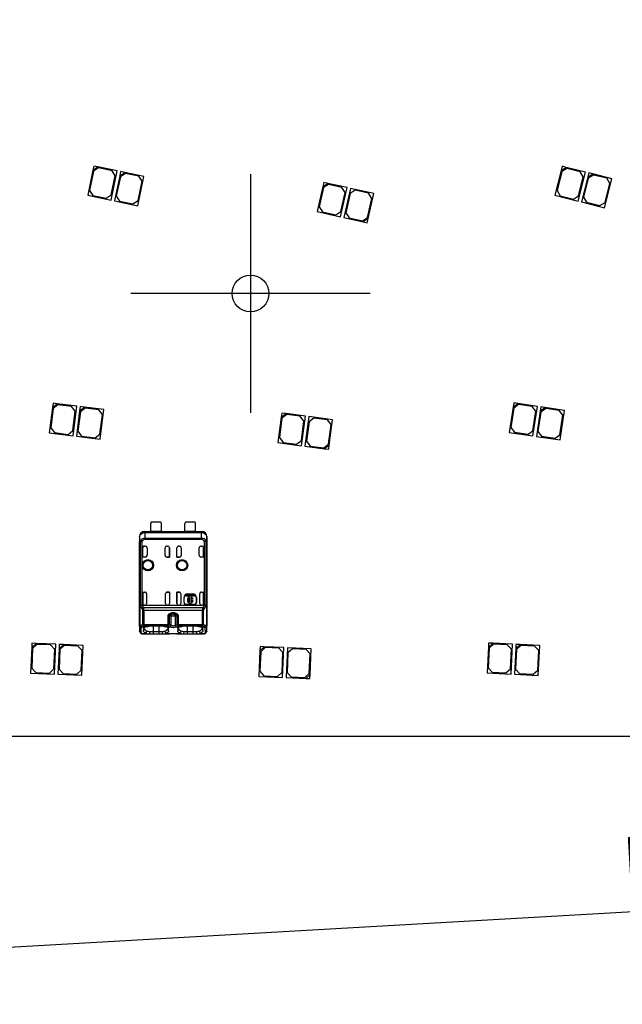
# Model space of a CAD drawing. Header units: millimetres. Extents: x 10 to 580, y 10 to 410.
# Tile 4 of 24: x 148 to 183, y 128 to 186. Entities that reach past the tile are written whole.
import ezdxf
from ezdxf.enums import TextEntityAlignment as Align
from ezdxf.lldxf.tags import DXFTag

# ---------------------------------------------------------------- set-up
doc = ezdxf.new("R2010")
doc.units = ezdxf.units.MM
doc.layers.add('Default', color=7, linetype='Continuous')
doc.layers.add('RDLED_1-4_800MM_', color=7, linetype='Continuous')
doc.styles.add('SEACAD_Arial', font='arial.ttf')
tags = doc.linetypes.add('CENTER2', pattern=[28.575, 19.05, -3.175, 3.175, -3.175]).pattern_tags.tags
tags[10:11] = [DXFTag(74, 4), DXFTag(75, 0), DXFTag(340, '0'), DXFTag(46, 0.0), DXFTag(50, 0.0), DXFTag(44, 0.0), DXFTag(45, 0.0)]
tags[8:9] = [DXFTag(74, 4), DXFTag(75, 0), DXFTag(340, '0'), DXFTag(46, 0.0), DXFTag(50, 0.0), DXFTag(44, 0.0), DXFTag(45, 0.0)]
tags[6:7] = [DXFTag(74, 4), DXFTag(75, 0), DXFTag(340, '0'), DXFTag(46, 0.0), DXFTag(50, 0.0), DXFTag(44, 0.0), DXFTag(45, 0.0)]
tags[4:5] = [DXFTag(74, 4), DXFTag(75, 0), DXFTag(340, '0'), DXFTag(46, 0.0), DXFTag(50, 0.0), DXFTag(44, 0.0), DXFTag(45, 0.0)]
doc.dimstyles.new('ISO', dxfattribs={"dimtxt": 3.5, "dimasz": 3.5, "dimexe": 1.75, "dimexo": 0, "dimgap": 0.875, "dimtad": 1, "dimlfac": 2, "dimtxsty": 'SEACAD_Arial', "dimblk1": '_SE_FILLED', "dimblk2": '_SE_FILLED', "dimsah": 1, "dimcen": 1.75, "dimadec": 0, "dimazin": 0, "dimtfac": 0.5, "dimtdec": 3, "dimtmove": 0, "dimatfit": 3, "dimfxl": 1, "dimarcsym": 0})

# ---------------------------------------------------------------- blocks, each defined once
blk = doc.blocks.new('SEANNOT_GROUP10')
at = {"layer": 'Default', "color": 7, "linetype": 'CENTER2'}
for p, q in [((161.73, 176.746), (161.73, 162.746)), ((168.73, 169.746), (154.73, 169.746))]:
    blk.add_line(p, q, dxfattribs=at)
blk = doc.blocks.new('SE')
at = {"layer": 'RDLED_1-4_800MM_', "color": 7, "linetype": 'Continuous'}
for p, q in [((152.556, 177.216), (152.505, 176.972)), ((152.505, 176.972), (152.801, 177.165)), ((152.839, 177.106), (152.543, 176.913)), ((152.801, 177.165), (152.556, 177.216)), ((153.926, 176.93), (152.801, 177.165)), ((153.622, 176.942), (152.839, 177.106)), ((179.975, 177.198), (179.915, 176.956)), ((179.915, 176.956), (180.218, 177.138)), ((180.218, 177.138), (179.975, 177.198)), ((181.333, 176.859), (180.218, 177.138)), ((152.505, 176.972), (152.198, 175.504)), ((152.543, 176.913), (152.308, 175.787)), ((153.568, 175.217), (153.926, 176.93)), ((153.58, 175.521), (153.816, 176.646)), ((153.816, 176.646), (153.622, 176.942)), ((154.071, 176.644), (153.764, 175.176)), ((154.11, 176.585), (153.874, 175.459)), ((154.122, 176.889), (154.071, 176.644)), ((154.071, 176.644), (154.367, 176.838)), ((154.405, 176.779), (154.11, 176.585)), ((154.367, 176.838), (154.122, 176.889)), ((155.492, 176.602), (154.367, 176.838)), ((155.189, 176.615), (154.405, 176.779)), ((155.134, 174.889), (155.492, 176.602)), ((155.382, 176.319), (155.189, 176.615)), ((179.915, 176.956), (179.551, 175.501)), ((179.951, 176.895), (179.672, 175.78)), ((180.254, 177.077), (179.951, 176.895)), ((181.03, 176.883), (180.254, 177.077)), ((180.909, 175.161), (181.333, 176.859)), ((180.933, 175.464), (181.212, 176.58)), ((181.212, 176.58), (181.03, 176.883)), ((181.467, 176.568), (181.103, 175.113)), ((181.527, 176.81), (181.467, 176.568)), ((181.467, 176.568), (181.77, 176.75)), ((181.806, 176.689), (181.503, 176.507)), ((181.77, 176.75), (181.527, 176.81)), ((182.886, 176.471), (181.77, 176.75)), ((182.583, 176.495), (181.806, 176.689)), ((155.147, 175.193), (155.382, 176.319)), ((165.96, 176.007), (165.636, 174.543)), ((165.998, 175.948), (165.75, 174.825)), ((166.014, 176.251), (165.96, 176.007)), ((165.96, 176.007), (166.258, 176.197)), ((166.296, 176.138), (165.998, 175.948)), ((166.258, 176.197), (166.014, 176.251)), ((167.381, 175.949), (166.258, 176.197)), ((167.077, 175.965), (166.296, 176.138)), ((167.003, 174.24), (167.381, 175.949)), ((167.267, 175.667), (167.077, 175.965)), ((181.503, 176.507), (181.224, 175.392)), ((182.461, 174.773), (182.886, 176.471)), ((182.486, 175.076), (182.764, 176.192)), ((182.764, 176.192), (182.583, 176.495)), ((152.198, 175.504), (153.568, 175.217)), ((152.308, 175.787), (152.502, 175.491)), ((152.502, 175.491), (153.285, 175.327)), ((153.285, 175.327), (153.58, 175.521)), ((153.874, 175.459), (154.068, 175.163)), ((167.019, 174.544), (167.267, 175.667)), ((167.576, 175.906), (167.198, 174.197)), ((167.56, 175.602), (167.312, 174.479)), ((167.858, 175.792), (167.56, 175.602)), ((168.943, 175.604), (167.576, 175.906)), ((168.639, 175.62), (167.858, 175.792)), ((168.619, 174.139), (168.943, 175.604)), ((168.829, 175.321), (168.639, 175.62)), ((179.551, 175.501), (180.909, 175.161)), ((179.672, 175.78), (179.854, 175.476)), ((179.854, 175.476), (180.63, 175.282)), ((180.63, 175.282), (180.933, 175.464)), ((181.224, 175.392), (181.406, 175.088)), ((153.764, 175.176), (155.134, 174.889)), ((154.068, 175.163), (154.851, 175)), ((154.851, 175), (155.147, 175.193)), ((165.75, 174.825), (165.94, 174.527)), ((168.581, 174.199), (168.829, 175.321)), ((181.103, 175.113), (182.461, 174.773)), ((181.406, 175.088), (182.182, 174.894)), ((182.182, 174.894), (182.486, 175.076)), ((165.636, 174.543), (167.003, 174.24)), ((165.94, 174.527), (166.721, 174.354)), ((166.721, 174.354), (167.019, 174.544)), ((167.312, 174.479), (167.502, 174.181)), ((167.198, 174.197), (168.321, 173.949)), ((167.502, 174.181), (168.283, 174.008)), ((168.283, 174.008), (168.581, 174.199)), ((168.619, 174.139), (168.321, 173.949)), ((168.321, 173.949), (168.565, 173.895)), ((168.565, 173.895), (168.619, 174.139)), ((150.169, 163.318), (150.138, 163.07)), ((150.138, 163.07), (150.417, 163.287)), ((150.417, 163.287), (150.169, 163.318)), ((151.558, 163.145), (150.417, 163.287)), ((177.137, 163.339), (177.1, 163.092)), ((177.1, 163.092), (177.384, 163.302)), ((177.384, 163.302), (177.137, 163.339)), ((178.522, 163.134), (177.384, 163.302)), ((150.138, 163.07), (149.953, 161.581)), ((150.181, 163.014), (150.039, 161.873)), ((150.46, 163.231), (150.181, 163.014)), ((151.254, 163.133), (150.46, 163.231)), ((151.471, 162.854), (151.254, 163.133)), ((151.329, 161.712), (151.471, 162.854)), ((151.342, 161.409), (151.558, 163.145)), ((151.726, 162.872), (151.54, 161.384)), ((151.769, 162.817), (151.627, 161.675)), ((151.756, 163.121), (151.726, 162.872)), ((151.726, 162.872), (152.005, 163.09)), ((152.005, 163.09), (151.756, 163.121)), ((152.048, 163.034), (151.769, 162.817)), ((153.146, 162.948), (152.005, 163.09)), ((152.842, 162.935), (152.048, 163.034)), ((153.059, 162.656), (152.842, 162.935)), ((152.93, 161.211), (153.146, 162.948)), ((163.56, 162.745), (163.528, 162.497)), ((163.528, 162.497), (163.808, 162.712)), ((163.808, 162.712), (163.56, 162.745)), ((164.948, 162.562), (163.808, 162.712)), ((177.1, 163.092), (176.881, 161.608)), ((177.142, 163.035), (176.974, 161.897)), ((177.426, 163.245), (177.142, 163.035)), ((178.218, 163.128), (177.426, 163.245)), ((178.428, 162.844), (178.218, 163.128)), ((178.26, 161.707), (178.428, 162.844)), ((178.265, 161.403), (178.522, 163.134)), ((178.683, 162.857), (178.463, 161.373)), ((178.725, 162.8), (178.557, 161.663)), ((178.72, 163.105), (178.683, 162.857)), ((178.683, 162.857), (178.967, 163.068)), ((178.967, 163.068), (178.72, 163.105)), ((179.009, 163.011), (178.725, 162.8)), ((180.104, 162.899), (178.967, 163.068)), ((179.8, 162.894), (179.009, 163.011)), ((180.011, 162.61), (179.8, 162.894)), ((179.848, 161.168), (180.104, 162.899)), ((152.917, 161.515), (153.059, 162.656)), ((163.528, 162.497), (163.332, 161.01)), ((163.571, 162.441), (163.421, 161.301)), ((163.851, 162.656), (163.571, 162.441)), ((164.644, 162.552), (163.851, 162.656)), ((164.86, 162.271), (164.644, 162.552)), ((164.71, 161.131), (164.86, 162.271)), ((164.72, 160.827), (164.948, 162.562)), ((165.146, 162.536), (164.918, 160.801)), ((165.157, 162.232), (165.007, 161.092)), ((166.535, 162.354), (165.146, 162.536)), ((165.437, 162.448), (165.157, 162.232)), ((166.231, 162.343), (165.437, 162.448)), ((166.446, 162.063), (166.231, 162.343)), ((166.339, 160.867), (166.535, 162.354)), ((179.843, 161.472), (180.011, 162.61)), ((149.953, 161.581), (151.342, 161.409)), ((150.039, 161.873), (150.256, 161.594)), ((150.256, 161.594), (151.05, 161.495)), ((151.05, 161.495), (151.329, 161.712)), ((151.627, 161.675), (151.844, 161.396)), ((166.296, 160.923), (166.446, 162.063)), ((176.881, 161.608), (178.265, 161.403)), ((176.974, 161.897), (177.185, 161.613)), ((177.185, 161.613), (177.976, 161.496)), ((177.976, 161.496), (178.26, 161.707)), ((178.557, 161.663), (178.767, 161.379)), ((151.54, 161.384), (152.93, 161.211)), ((151.844, 161.396), (152.638, 161.298)), ((152.638, 161.298), (152.917, 161.515)), ((163.332, 161.01), (164.72, 160.827)), ((163.421, 161.301), (163.636, 161.02)), ((163.636, 161.02), (164.429, 160.916)), ((164.429, 160.916), (164.71, 161.131)), ((165.007, 161.092), (165.222, 160.812)), ((178.463, 161.373), (179.848, 161.168)), ((178.767, 161.379), (179.559, 161.262)), ((179.559, 161.262), (179.843, 161.472)), ((164.918, 160.801), (166.059, 160.651)), ((165.222, 160.812), (166.016, 160.707)), ((166.016, 160.707), (166.296, 160.923)), ((166.339, 160.867), (166.059, 160.651)), ((166.059, 160.651), (166.307, 160.619)), ((166.307, 160.619), (166.339, 160.867)), ((156.49, 156.352), (155.915, 156.352)), ((158.49, 156.352), (157.915, 156.352)), ((155.527, 155.802), (155.89, 155.802)), ((155.527, 155.802), (155.527, 155.794)), ((155.527, 155.794), (155.535, 155.794)), ((155.536, 155.793), (155.535, 155.794)), ((155.536, 155.793), (155.536, 155.723)), ((155.536, 155.793), (158.869, 155.793)), ((155.89, 155.8), (155.89, 156.277)), ((156.515, 155.8), (155.89, 155.8)), ((156.515, 155.8), (156.515, 156.277)), ((156.515, 155.802), (157.89, 155.802)), ((157.89, 155.8), (157.89, 156.277)), ((158.515, 155.8), (157.89, 155.8)), ((158.515, 155.8), (158.515, 156.277)), ((158.515, 155.802), (158.877, 155.802)), ((158.87, 155.794), (158.869, 155.793)), ((158.869, 155.723), (158.869, 155.793)), ((158.87, 155.794), (158.877, 155.794)), ((158.877, 155.794), (158.877, 155.802)), ((155.236, 155.493), (155.227, 155.502)), ((155.227, 155.502), (155.227, 150.777)), ((155.236, 155.493), (155.239, 155.158)), ((155.285, 151.453), (155.285, 155.222)), ((155.374, 155.222), (155.285, 155.222)), ((155.297, 155.262), (155.292, 155.264)), ((155.374, 155.222), (155.374, 151.484)), ((158.869, 155.723), (155.536, 155.723)), ((155.536, 155.723), (155.538, 155.412)), ((155.539, 155.412), (158.866, 155.412)), ((158.866, 155.335), (155.539, 155.335)), ((158.866, 155.412), (158.869, 155.723)), ((159.113, 155.264), (159.03, 155.222)), ((159.12, 155.222), (159.03, 155.222)), ((159.03, 151.484), (159.03, 155.222)), ((159.12, 155.222), (159.12, 151.455)), ((159.165, 155.158), (159.169, 155.493)), ((159.177, 155.502), (159.169, 155.493)), ((159.177, 155.502), (159.177, 150.777)), ((155.239, 150.263), (155.239, 155.158)), ((155.242, 155.158), (155.242, 150.263)), ((155.425, 154.302), (155.425, 154.852)), ((155.425, 154.852), (155.425, 154.852)), ((155.425, 154.305), (155.425, 154.852)), ((155.525, 154.952), (155.577, 154.952)), ((155.677, 154.852), (155.677, 154.402)), ((156.727, 154.402), (156.727, 154.852)), ((156.827, 154.952), (156.88, 154.952)), ((156.979, 154.305), (156.979, 154.852)), ((156.98, 154.852), (156.979, 154.852)), ((156.98, 154.852), (156.98, 154.302)), ((157.425, 154.302), (157.425, 154.852)), ((157.425, 154.852), (157.425, 154.852)), ((157.425, 154.305), (157.425, 154.852)), ((157.525, 154.952), (157.577, 154.952)), ((157.677, 154.852), (157.677, 154.402)), ((158.727, 154.402), (158.727, 154.852)), ((158.827, 154.952), (158.88, 154.952)), ((158.979, 154.305), (158.979, 154.852)), ((158.98, 154.852), (158.979, 154.852)), ((158.98, 154.852), (158.98, 154.302)), ((159.163, 155.159), (159.163, 150.263)), ((159.165, 155.158), (159.165, 150.263)), ((155.425, 154.305), (155.425, 154.302)), ((155.577, 154.305), (155.425, 154.305)), ((155.577, 154.302), (155.425, 154.302)), ((155.577, 154.302), (155.577, 154.305)), ((156.827, 154.305), (156.979, 154.305)), ((156.827, 154.305), (156.827, 154.302)), ((156.98, 154.302), (156.827, 154.302)), ((156.979, 154.305), (156.98, 154.302)), ((157.425, 154.305), (157.577, 154.305)), ((157.425, 154.305), (157.425, 154.302)), ((157.577, 154.302), (157.425, 154.302)), ((157.577, 154.302), (157.577, 154.305)), ((158.827, 154.305), (158.827, 154.302)), ((158.979, 154.305), (158.827, 154.305)), ((158.98, 154.302), (158.827, 154.302)), ((158.979, 154.305), (158.98, 154.302)), ((155.425, 152.252), (155.547, 152.252)), ((155.425, 152.248), (155.425, 152.252)), ((155.425, 152.252), (155.425, 151.585)), ((155.425, 152.248), (155.551, 152.248)), ((155.425, 151.585), (155.425, 152.248)), ((155.551, 152.248), (155.547, 152.252)), ((155.647, 152.151), (155.647, 151.585)), ((156.757, 151.585), (156.757, 152.151)), ((156.854, 152.248), (156.857, 152.252)), ((156.979, 152.248), (156.854, 152.248)), ((156.857, 152.252), (156.98, 152.252)), ((156.979, 152.248), (156.98, 152.252)), ((156.979, 152.248), (156.979, 151.585)), ((156.98, 152.252), (156.98, 151.585)), ((157.425, 152.252), (157.547, 152.252)), ((157.425, 152.248), (157.425, 152.252)), ((157.425, 152.252), (157.425, 151.585)), ((157.551, 152.248), (157.425, 152.248)), ((157.425, 151.585), (157.425, 152.248)), ((157.551, 152.248), (157.547, 152.252)), ((157.647, 152.151), (157.647, 151.585)), ((157.839, 151.635), (157.839, 151.935)), ((157.852, 151.935), (157.839, 151.935)), ((157.852, 151.635), (157.852, 151.935)), ((157.954, 152.009), (157.954, 152.075)), ((157.954, 152.075), (158.448, 152.075)), ((158.168, 152.009), (157.954, 152.009)), ((158.052, 152.148), (158.352, 152.148)), ((158.052, 152.148), (158.052, 152.135)), ((158.052, 152.135), (158.352, 152.135)), ((158.168, 151.958), (158.168, 152.009)), ((158.168, 151.689), (158.168, 151.896)), ((158.448, 152.009), (158.234, 152.009)), ((158.234, 152.009), (158.234, 151.958)), ((158.234, 151.896), (158.234, 151.689)), ((158.365, 151.834), (158.301, 151.834)), ((158.301, 151.751), (158.365, 151.751)), ((158.352, 152.135), (158.352, 152.148)), ((158.448, 152.075), (158.448, 152.009)), ((158.566, 151.935), (158.552, 151.935)), ((158.552, 151.935), (158.552, 151.635)), ((158.566, 151.935), (158.566, 151.635)), ((158.757, 151.585), (158.757, 152.151)), ((158.853, 152.248), (158.857, 152.252)), ((158.853, 152.248), (158.979, 152.248)), ((158.857, 152.252), (158.98, 152.252)), ((158.979, 152.248), (158.98, 152.252)), ((158.979, 151.585), (158.979, 152.248)), ((158.98, 152.252), (158.98, 151.585)), ((155.384, 151.287), (155.285, 151.453)), ((155.383, 151.485), (155.525, 151.485)), ((155.425, 151.585), (155.425, 151.585)), ((155.432, 150.354), (155.432, 151.173)), ((155.494, 151.173), (155.432, 151.173)), ((155.456, 151.343), (158.949, 151.343)), ((158.91, 151.173), (155.494, 151.173)), ((155.494, 151.173), (155.494, 150.354)), ((155.547, 151.485), (155.525, 151.485)), ((155.547, 151.485), (156.857, 151.485)), ((155.547, 151.485), (155.547, 151.485)), ((156.88, 151.485), (156.857, 151.485)), ((156.88, 151.485), (157.525, 151.485)), ((156.979, 151.585), (156.98, 151.585)), ((157.425, 151.585), (157.425, 151.585)), ((157.547, 151.485), (157.525, 151.485)), ((157.547, 151.485), (158.857, 151.485)), ((157.839, 151.635), (157.852, 151.635)), ((158.452, 151.535), (157.952, 151.535)), ((157.952, 151.535), (157.952, 151.522)), ((158.452, 151.522), (157.952, 151.522)), ((158.168, 151.575), (158.168, 151.627)), ((158.234, 151.575), (158.168, 151.575)), ((158.234, 151.627), (158.234, 151.575)), ((158.452, 151.522), (158.452, 151.535)), ((158.552, 151.635), (158.566, 151.635)), ((158.88, 151.485), (158.857, 151.485)), ((158.857, 151.485), (158.857, 151.485)), ((158.88, 151.485), (159.021, 151.485)), ((158.91, 150.354), (158.91, 151.173)), ((158.973, 151.173), (158.91, 151.173)), ((159.021, 151.485), (158.949, 151.344)), ((158.973, 150.354), (158.973, 151.173)), ((158.979, 151.585), (158.98, 151.585)), ((159.12, 151.455), (159.02, 151.287)), ((159.021, 151.485), (159.03, 151.484)), ((155.227, 150.777), (155.232, 150.777)), ((155.232, 150.773), (155.232, 150.777)), ((155.232, 150.777), (155.232, 149.973)), ((156.91, 150.354), (156.91, 150.852)), ((156.973, 150.852), (156.91, 150.852)), ((157.079, 150.852), (156.973, 150.852)), ((156.973, 150.852), (156.973, 150.354)), ((157.079, 150.32), (157.079, 150.852)), ((157.326, 150.852), (157.079, 150.852)), ((157.131, 151.048), (157.273, 151.048)), ((157.208, 150.952), (157.146, 150.95)), ((157.217, 150.952), (157.208, 150.952)), ((157.217, 150.951), (157.258, 150.952)), ((157.273, 151.048), (157.258, 150.95)), ((157.37, 150.916), (157.258, 150.95)), ((157.432, 150.852), (157.326, 150.852)), ((157.326, 150.852), (157.326, 150.32)), ((157.494, 150.852), (157.432, 150.852)), ((157.432, 150.354), (157.432, 150.852)), ((157.494, 150.852), (157.494, 150.354)), ((159.172, 150.777), (159.172, 150.773)), ((159.172, 149.973), (159.172, 150.777)), ((159.172, 150.777), (159.177, 150.777)), ((155.239, 150.263), (155.232, 149.973)), ((155.239, 150.263), (155.242, 150.263)), ((155.241, 150.263), (155.32, 150.317)), ((155.319, 150.317), (155.432, 150.354)), ((155.332, 149.879), (155.339, 150.169)), ((155.339, 150.169), (155.403, 150.222)), ((155.403, 150.222), (155.494, 150.259)), ((155.432, 150.354), (155.494, 150.354)), ((155.472, 150.138), (155.471, 149.974)), ((155.471, 149.974), (155.521, 150.115)), ((155.494, 150.354), (156.91, 150.354)), ((155.494, 150.354), (155.494, 150.26)), ((156.91, 150.26), (155.494, 150.26)), ((156.627, 150.249), (155.777, 150.249)), ((156.027, 150.249), (156.027, 149.951)), ((156.377, 149.951), (156.377, 150.249)), ((156.884, 150.115), (156.934, 149.974)), ((156.91, 150.26), (156.91, 150.354)), ((156.91, 150.354), (156.973, 150.354)), ((156.91, 150.259), (156.997, 150.225)), ((156.934, 149.974), (156.932, 150.138)), ((156.973, 150.354), (157.079, 150.32)), ((157.325, 150.32), (157.432, 150.354)), ((157.408, 150.225), (157.494, 150.259)), ((157.432, 150.354), (157.494, 150.354)), ((157.472, 150.138), (157.471, 149.974)), ((157.471, 149.974), (157.521, 150.115)), ((157.494, 150.354), (158.91, 150.354)), ((157.494, 150.354), (157.494, 150.26)), ((158.91, 150.26), (157.494, 150.26)), ((158.627, 150.249), (157.777, 150.249)), ((158.027, 150.249), (158.027, 149.951)), ((158.377, 149.951), (158.377, 150.249)), ((158.884, 150.115), (158.934, 149.974)), ((158.91, 150.354), (158.973, 150.354)), ((158.91, 150.26), (158.91, 150.354)), ((158.91, 150.259), (159.002, 150.222)), ((158.934, 149.974), (158.932, 150.138)), ((158.973, 150.354), (159.086, 150.317)), ((159.002, 150.222), (159.066, 150.169)), ((159.065, 150.169), (159.072, 149.879)), ((159.085, 150.317), (159.163, 150.263)), ((159.163, 150.263), (159.165, 150.263)), ((159.172, 149.973), (159.165, 150.263)), ((155.257, 149.926), (155.232, 149.973)), ((155.352, 149.832), (155.63, 149.832)), ((155.43, 149.802), (155.807, 149.802)), ((155.631, 149.832), (155.667, 149.972)), ((155.827, 149.951), (155.807, 149.802)), ((155.807, 149.802), (156.027, 149.802)), ((155.827, 149.951), (156.027, 149.951)), ((156.027, 149.951), (156.377, 149.951)), ((156.027, 149.951), (156.027, 149.802)), ((156.027, 149.802), (156.377, 149.802)), ((156.377, 149.951), (156.578, 149.951)), ((156.377, 149.802), (156.377, 149.951)), ((156.377, 149.802), (156.598, 149.802)), ((156.598, 149.802), (156.578, 149.951)), ((156.597, 149.802), (156.992, 149.802)), ((156.773, 149.832), (156.737, 149.972)), ((156.774, 149.832), (157.63, 149.832)), ((157.005, 149.802), (156.992, 149.801)), ((157.413, 149.801), (157.399, 149.802)), ((157.413, 149.802), (157.807, 149.802)), ((157.631, 149.831), (157.667, 149.972)), ((157.827, 149.951), (157.807, 149.802)), ((157.807, 149.802), (158.027, 149.802)), ((157.827, 149.951), (158.027, 149.951)), ((158.027, 149.951), (158.027, 149.802)), ((158.027, 149.951), (158.377, 149.951)), ((158.027, 149.802), (158.377, 149.802)), ((158.377, 149.802), (158.377, 149.951)), ((158.377, 149.951), (158.578, 149.951)), ((158.377, 149.802), (158.598, 149.802)), ((158.598, 149.802), (158.578, 149.951)), ((158.597, 149.802), (158.974, 149.802)), ((158.737, 149.972), (158.773, 149.831)), ((158.774, 149.832), (159.052, 149.832)), ((159.172, 149.973), (159.147, 149.926)), ((148.922, 149.003), (148.86, 147.504)), ((148.932, 149.253), (148.922, 149.003)), ((148.922, 149.003), (149.182, 149.242)), ((148.97, 148.951), (148.922, 147.802)), ((149.182, 149.242), (148.932, 149.253)), ((149.23, 149.19), (148.97, 148.951)), ((150.331, 149.195), (149.182, 149.242)), ((150.029, 149.157), (149.23, 149.19)), ((150.269, 148.897), (150.029, 149.157)), ((150.221, 147.748), (150.269, 148.897)), ((150.259, 147.446), (150.331, 149.195)), ((150.521, 148.937), (150.459, 147.438)), ((150.531, 149.187), (150.521, 148.937)), ((150.521, 148.937), (150.781, 149.176)), ((150.568, 148.885), (150.521, 147.736)), ((150.781, 149.176), (150.531, 149.187)), ((150.829, 149.124), (150.568, 148.885)), ((151.93, 149.129), (150.781, 149.176)), ((151.628, 149.091), (150.829, 149.124)), ((151.867, 148.831), (151.628, 149.091)), ((151.82, 147.682), (151.867, 148.831)), ((151.857, 147.38), (151.93, 149.129)), ((162.288, 149.063), (162.277, 148.813)), ((162.277, 148.813), (162.538, 149.052)), ((162.538, 149.052), (162.288, 149.063)), ((162.586, 149), (162.325, 148.761)), ((163.687, 149.002), (162.538, 149.052)), ((163.385, 148.965), (162.586, 149)), ((163.624, 148.705), (163.385, 148.965)), ((163.611, 147.254), (163.687, 149.002)), ((163.887, 148.993), (163.81, 147.245)), ((165.285, 148.932), (163.887, 148.993)), ((164.184, 148.93), (163.924, 148.691)), ((164.983, 148.895), (164.184, 148.93)), ((165.222, 148.635), (164.983, 148.895)), ((165.22, 147.434), (165.285, 148.932)), ((175.655, 149.018), (175.581, 147.52)), ((175.702, 148.966), (175.646, 147.817)), ((175.667, 149.268), (175.655, 149.018)), ((175.655, 149.018), (175.917, 149.256)), ((175.917, 149.256), (175.667, 149.268)), ((175.964, 149.204), (175.702, 148.966)), ((177.065, 149.199), (175.917, 149.256)), ((176.763, 149.164), (175.964, 149.204)), ((177, 148.902), (176.763, 149.164)), ((176.944, 147.754), (177, 148.902)), ((176.979, 147.452), (177.065, 149.199)), ((177.253, 148.94), (177.179, 147.442)), ((177.3, 148.888), (177.244, 147.739)), ((177.265, 149.19), (177.253, 148.94)), ((177.253, 148.94), (177.515, 149.177)), ((177.515, 149.177), (177.265, 149.19)), ((177.562, 149.125), (177.3, 148.888)), ((178.663, 149.121), (177.515, 149.177)), ((178.361, 149.086), (177.562, 149.125)), ((178.599, 148.824), (178.361, 149.086)), ((178.577, 147.373), (178.663, 149.121)), ((162.277, 148.813), (162.212, 147.315)), ((162.325, 148.761), (162.275, 147.612)), ((163.574, 147.556), (163.624, 148.705)), ((163.924, 148.691), (163.873, 147.543)), ((165.172, 147.486), (165.222, 148.635)), ((178.542, 147.675), (178.599, 148.824)), ((148.922, 147.802), (149.162, 147.542)), ((149.961, 147.509), (150.221, 147.748)), ((150.521, 147.736), (150.76, 147.476)), ((151.56, 147.443), (151.82, 147.682)), ((175.646, 147.817), (175.883, 147.556)), ((176.682, 147.516), (176.944, 147.754)), ((177.244, 147.739), (177.481, 147.477)), ((148.86, 147.504), (150.259, 147.446)), ((149.162, 147.542), (149.961, 147.509)), ((150.459, 147.438), (151.857, 147.38)), ((150.76, 147.476), (151.56, 147.443)), ((162.212, 147.315), (163.611, 147.254)), ((162.275, 147.612), (162.514, 147.352)), ((162.514, 147.352), (163.313, 147.317)), ((163.313, 147.317), (163.574, 147.556)), ((163.81, 147.245), (164.959, 147.195)), ((163.873, 147.543), (164.112, 147.282)), ((164.112, 147.282), (164.912, 147.247)), ((164.912, 147.247), (165.172, 147.486)), ((165.22, 147.434), (164.959, 147.195)), ((164.959, 147.195), (165.209, 147.184)), ((165.209, 147.184), (165.22, 147.434)), ((175.581, 147.52), (176.979, 147.452)), ((175.883, 147.556), (176.682, 147.516)), ((177.179, 147.442), (178.577, 147.373)), ((177.481, 147.477), (178.28, 147.438)), ((178.28, 147.438), (178.542, 147.675)), ((316.25, 143.802), (120.785, 143.802))]:
    blk.add_line(p, q, dxfattribs=at)
for centre, radius in [((161.73, 169.746), 1.075), ((155.727, 153.827), 0.328), ((155.727, 153.827), 0.293), ((155.727, 153.827), 0.276), ((155.727, 153.827), 0.275), ((157.727, 153.827), 0.328), ((157.727, 153.827), 0.293), ((157.727, 153.827), 0.276), ((157.727, 153.827), 0.275)]:
    blk.add_circle(centre, radius, dxfattribs=at)
for centre, radius, start, end in [((320, 141.302), 200.5, 91.0784, 178.9216), ((156.015, 156.277), 0.125, 143.1301, 180), ((156.39, 156.277), 0.125, 0, 36.8699), ((158.015, 156.277), 0.125, 143.1301, 180), ((158.39, 156.277), 0.125, 0, 36.8699), ((155.536, 155.493), 0.3, 90.00436, 179.99716), ((158.869, 155.493), 0.3, 0.00397, 89.99564), ((155.391, 155.225), 0.107, 158.68404, 182.13049), ((155.548, 155.116), 0.296, 91.86147, 149.91886), ((155.818, 156.172), 1.049, 240.17164, 244.94168), ((155.552, 155.141), 0.195, 93.79031, 155.51519), ((147.628, 155.353), 7.911, 359.8734, 0.42827), ((158.86, 155.122), 0.29, 29.45704, 88.83991), ((166.756, 155.353), 7.89, 179.57051, 180.12682), ((158.853, 155.141), 0.195, 24.43831, 86.25848), ((159.013, 155.226), 0.107, 357.55091, 21.03644), ((155.577, 154.852), 0.1, 0, 90), ((156.827, 154.852), 0.1, 90, 180), ((157.577, 154.852), 0.1, 0, 90), ((158.827, 154.852), 0.1, 90, 180), ((158.052, 151.935), 0.213, 90, 180), ((158.052, 151.935), 0.2, 90, 180), ((158.201, 151.792), 0.169, 101.32726, 258.67274), ((158.201, 151.792), 0.108, 107.78466, 252.21534), ((158.201, 151.792), 0.169, 14.20419, 78.67274), ((158.201, 151.792), 0.108, 22.43198, 72.21534), ((158.201, 151.792), 0.108, 287.78466, 337.56802), ((158.201, 151.792), 0.169, 281.32726, 345.79581), ((158.352, 151.935), 0.213, 0, 90), ((158.352, 151.935), 0.2, 0, 90), ((155.398, 151.272), 0.214, 96.32822, 121.97268), ((156.032, 151.728), 0.693, 200.51329, 213.67464), ((155.248, 151.163), 0.184, 3.14597, 42.1839), ((155.08, 151.168), 0.415, 0.69709, 24.96938), ((157.952, 151.635), 0.113, 180, 270), ((157.952, 151.635), 0.1, 180, 270), ((158.452, 151.635), 0.1, 270, 0), ((158.452, 151.635), 0.113, 270, 360), ((159.326, 151.168), 0.416, 155.06902, 179.2656), ((158.858, 151.156), 0.208, 38.87851, 64.10679), ((159.156, 151.164), 0.183, 137.87364, 177.00026), ((158.946, 151.071), 0.422, 65.66214, 78.47036), ((159.978, 151.429), 2.872, 187.62784, 189.61233), ((155.345, 150.273), 0.103, 185.1634, 266.88604), ((155.443, 150.343), 0.127, 191.88254, 251.24892), ((155.555, 150.368), 0.124, 186.74494, 240.75449), ((156.849, 150.368), 0.124, 299.25251, 353.24193), ((156.954, 150.346), 0.128, 289.63873, 348.03354), ((157.202, 150.738), 0.552, 248.14821, 291.85186), ((157.451, 150.346), 0.128, 191.96597, 250.36144), ((157.555, 150.368), 0.124, 186.75634, 240.75078), ((158.849, 150.368), 0.124, 299.24361, 353.25792), ((158.956, 150.348), 0.133, 290.27129, 346.61304), ((159.06, 150.273), 0.103, 273.11402, 354.83715), ((155.33, 149.976), 0.0975, 182.00873, 271.51606), ((155.341, 149.914), 0.0836, 179.28498, 278.18259), ((155.78, 150.177), 0.376, 246.47616, 274.09587), ((155.822, 150.522), 0.572, 254.23198, 270.50915), ((156.593, 150.447), 0.497, 268.26756, 287.03363), ((156.624, 150.177), 0.377, 265.94293, 293.51784), ((157.78, 150.177), 0.376, 246.4965, 274.08973), ((157.822, 150.522), 0.572, 254.23194, 270.50873), ((158.593, 150.448), 0.498, 268.27795, 287.01555), ((158.624, 150.178), 0.377, 265.95623, 293.5038), ((159.064, 149.915), 0.0838, 261.87075, 7.54249), ((159.075, 149.976), 0.0975, 268.48459, 357.9947)]:
    blk.add_arc(centre, radius, start, end, dxfattribs=at)
for centre, major_axis, ratio, start_param, end_param in [((155.527, 155.501), (0.212, -0.212), 0.999924, 2.356207, 3.926956), ((158.877, 155.501), (-0.212, -0.212), 0.999924, 2.35623, 3.926978), ((155.536, 155.493), (0.3, 0.003), 0.766027, 1.562157, 3.128038), ((158.869, 155.493), (0.3, -0.003), 0.766027, 0.013567, 1.579437), ((155.525, 154.852), (0.1, 0), 0.999994, 1.570796, 3.141593), ((155.525, 154.852), (0.1, 0), 0.999994, 1.57081, 3.141593), ((156.879, 154.852), (-0.1, 0), 0.999994, 3.141593, 4.712389), ((156.88, 154.852), (-0.1, 0), 0.999994, 3.141593, 4.712389), ((157.525, 154.852), (0.1, 0), 0.999994, 1.570796, 3.141593), ((157.525, 154.852), (0.1, 0), 0.999994, 1.570796, 3.141593), ((158.879, 154.852), (-0.1, 0), 0.999994, 3.141593, 4.712375), ((158.88, 154.852), (-0.1, 0), 0.999994, 3.141593, 4.712389), ((155.577, 154.405), (0, 0.1), 0.999848, 3.141593, 4.712389), ((155.577, 154.402), (0, 0.1), 0.999848, 3.141593, 4.712389), ((156.827, 154.405), (0, 0.1), 0.999848, 1.570796, 3.141593), ((156.827, 154.402), (0, 0.1), 0.999848, 1.570796, 3.141593), ((157.577, 154.405), (0, 0.1), 0.999848, 3.141593, 4.712389), ((157.577, 154.402), (0, 0.1), 0.999848, 3.141593, 4.712389), ((158.827, 154.405), (0, 0.1), 0.999848, 1.570796, 3.141593), ((158.827, 154.402), (0, 0.1), 0.999848, 1.570796, 3.141593), ((155.547, 152.151), (0.0707, -0.0707), 0.999695, 0.785246, 2.356347), ((155.551, 152.148), (0.0707, -0.0707), 0.999695, 1.570796, 2.356347), ((156.857, 152.151), (-0.0707, -0.0707), 0.999695, 3.926838, 5.497939), ((156.854, 152.148), (-0.0707, -0.0707), 0.999695, 3.926838, 4.712389), ((157.547, 152.151), (0.0707, -0.0707), 0.999695, 0.785246, 2.356347), ((157.551, 152.148), (0.0707, -0.0707), 0.999695, 1.570796, 2.356347), ((158.857, 152.151), (-0.0707, -0.0707), 0.999695, 3.926839, 5.497939), ((158.854, 152.148), (-0.0707, -0.0707), 0.999695, 3.932239, 4.712389), ((155.525, 151.585), (0.1, 0), 0.999994, 3.141593, 4.712389), ((155.525, 151.585), (0.1, 0), 0.999994, 3.141593, 4.712389), ((155.547, 151.585), (0.1, 0), 0.999848, 4.712389, 6.283185), ((156.857, 151.585), (-0.1, 0), 0.999848, 0, 1.570796), ((156.879, 151.585), (-0.1, 0), 0.999994, 1.570796, 3.141593), ((156.88, 151.585), (-0.1, 0), 0.999994, 1.570796, 3.141593), ((157.525, 151.585), (0.1, 0), 0.999994, 3.141593, 4.712389), ((157.525, 151.585), (0.1, 0), 0.999994, 3.141593, 4.712389), ((157.547, 151.585), (0.1, 0), 0.999848, 4.712389, 6.283185), ((158.857, 151.585), (-0.1, 0), 0.999848, 0, 1.570796), ((158.879, 151.585), (-0.1, 0), 0.999994, 1.570796, 3.141593), ((158.88, 151.585), (-0.1, 0), 0.999994, 1.570796, 3.141593), ((155.527, 150.777), (0.3, 0), 0.999962, 3.141593, 3.453003), ((157.161, 150.852), (0, -0.1), 0.821429, 3.324108, 4.712389), ((157.243, 150.852), (0, 0.1), 0.821429, 4.712389, 6.100671), ((155.339, 150.263), (0.1, -0.0024), 0.939661, 3.166998, 4.734916), ((159.065, 150.263), (0.1, 0.0024), 0.939661, 4.689874, 6.25773), ((155.782, 149.877), (0.45, 0), 0.34204, 3.132956, 3.443003), ((158.621, 149.878), (-0.451, 0), 0.342128, 2.840923, 3.150345)]:
    blk.add_ellipse(centre, major_axis=major_axis, ratio=ratio, start_param=start_param, end_param=end_param, dxfattribs=at)
for points, degree, knots in [([(155.239, 155.158), (155.239, 155.165), (155.24, 155.179), (155.242, 155.198), (155.246, 155.215), (155.254, 155.232), (155.267, 155.25), (155.283, 155.259), (155.292, 155.264)], 3, [0, 0, 0, 0, 0.122213, 0.238697, 0.352336, 0.466228, 0.688748, 1, 1, 1, 1]), ([(155.285, 155.222), (155.279, 155.22), (155.268, 155.219), (155.257, 155.21), (155.249, 155.198), (155.244, 155.18), (155.242, 155.165), (155.242, 155.158)], 3, [0, 0, 0, 0, 0.264912, 0.488067, 0.676456, 0.841557, 1, 1, 1, 1]), ([(159.113, 155.264), (159.12, 155.26), (159.132, 155.253), (159.145, 155.24), (159.156, 155.224), (159.164, 155.197), (159.165, 155.171), (159.165, 155.158)], 3, [0, 0, 0, 0, 0.233305, 0.418726, 0.557587, 0.771407, 1, 1, 1, 1]), ([(159.163, 155.159), (159.162, 155.165), (159.161, 155.175), (159.158, 155.188), (159.154, 155.199), (159.149, 155.208), (159.141, 155.215), (159.132, 155.22), (159.124, 155.221), (159.12, 155.222)], 3, [0, 0, 0, 0, 0.112815, 0.226906, 0.348689, 0.483486, 0.635254, 0.806782, 1, 1, 1, 1]), ([(156.91, 150.852), (156.917, 150.925), (156.977, 150.979), (157.006, 151.003), (157.046, 151.022), (157.084, 151.039), (157.131, 151.048)], 2, [0, 0, 0, 0.5, 0.5, 0.75, 0.75, 1, 1, 1]), ([(157.146, 150.95), (157.134, 150.948), (157.109, 150.944), (157.073, 150.933), (157.04, 150.919), (157.012, 150.904), (156.992, 150.888), (156.978, 150.871), (156.975, 150.857), (156.973, 150.852)], 3, [0, 0, 0, 0, 0.180622, 0.363866, 0.549849, 0.69593, 0.816556, 0.915955, 1, 1, 1, 1]), ([(157.273, 151.048), (157.368, 151.03), (157.428, 150.978), (157.457, 150.952), (157.474, 150.92), (157.491, 150.888), (157.494, 150.852)], 2, [0, 0, 0, 0.5, 0.5, 0.75, 0.75, 1, 1, 1]), ([(157.432, 150.852), (157.431, 150.855), (157.43, 150.863), (157.424, 150.875), (157.414, 150.887), (157.396, 150.902), (157.379, 150.911), (157.37, 150.916)], 3, [0, 0, 0, 0, 0.116292, 0.245911, 0.39736, 0.643352, 1, 1, 1, 1]), ([(155.472, 150.138), (155.476, 150.184), (155.563, 150.217), (155.65, 150.249), (155.777, 150.249)], 2, [0, 0, 0, 0.5, 0.5, 1, 1, 1]), ([(155.521, 150.115), (155.521, 150.108), (155.522, 150.095), (155.53, 150.075), (155.542, 150.056), (155.564, 150.032), (155.601, 150.004), (155.645, 149.983), (155.666, 149.972)], 3, [0, 0, 0, 0, 0.131621, 0.259651, 0.384099, 0.504973, 0.752584, 1, 1, 1, 1]), ([(156.627, 150.249), (156.75, 150.249), (156.841, 150.217), (156.932, 150.185), (156.932, 150.138)], 2, [0, 0, 0, 0.5, 0.5, 1, 1, 1]), ([(156.738, 149.972), (156.749, 149.977), (156.771, 149.988), (156.801, 150.005), (156.828, 150.024), (156.851, 150.044), (156.869, 150.066), (156.882, 150.09), (156.883, 150.106), (156.883, 150.115)], 3, [0, 0, 0, 0, 0.119189, 0.246257, 0.381214, 0.524065, 0.674813, 0.833459, 1, 1, 1, 1]), ([(157.079, 150.32), (157.084, 150.315), (157.095, 150.307), (157.115, 150.296), (157.137, 150.289), (157.162, 150.283), (157.188, 150.281), (157.214, 150.281), (157.241, 150.283), (157.266, 150.289), (157.289, 150.296), (157.31, 150.307), (157.32, 150.315), (157.325, 150.32)], 3, [0, 0, 0, 0, 0.095482, 0.187791, 0.277611, 0.365684, 0.452798, 0.539767, 0.627407, 0.716518, 0.80786, 0.90214, 1, 1, 1, 1]), ([(157.472, 150.138), (157.476, 150.184), (157.563, 150.217), (157.65, 150.249), (157.777, 150.249)], 2, [0, 0, 0, 0.5, 0.5, 1, 1, 1]), ([(157.521, 150.115), (157.521, 150.108), (157.522, 150.095), (157.53, 150.075), (157.542, 150.056), (157.564, 150.032), (157.601, 150.004), (157.645, 149.983), (157.666, 149.972)], 3, [0, 0, 0, 0, 0.131621, 0.259651, 0.384099, 0.504973, 0.752584, 1, 1, 1, 1]), ([(158.627, 150.249), (158.75, 150.249), (158.841, 150.217), (158.932, 150.185), (158.932, 150.138)], 2, [0, 0, 0, 0.5, 0.5, 1, 1, 1]), ([(158.738, 149.972), (158.749, 149.977), (158.771, 149.988), (158.801, 150.005), (158.828, 150.024), (158.851, 150.044), (158.869, 150.066), (158.882, 150.09), (158.883, 150.106), (158.883, 150.115)], 3, [0, 0, 0, 0, 0.119171, 0.246227, 0.381178, 0.524029, 0.674783, 0.833441, 1, 1, 1, 1]), ([(155.352, 149.832), (155.356, 149.828), (155.363, 149.819), (155.376, 149.811), (155.392, 149.805), (155.409, 149.802), (155.423, 149.802), (155.43, 149.802)], 3, [0, 0, 0, 0, 0.206395, 0.408543, 0.607471, 0.804252, 1, 1, 1, 1]), ([(158.933, 149.973), (158.934, 149.934), (158.891, 149.896), (158.85, 149.859), (158.774, 149.832)], 2, [0, 0, 0, 0.500227, 0.500227, 1, 1, 1]), ([(158.974, 149.802), (158.983, 149.802), (159, 149.802), (159.021, 149.808), (159.039, 149.817), (159.048, 149.827), (159.052, 149.832)], 3, [0, 0, 0, 0, 0.244606, 0.491396, 0.742515, 1, 1, 1, 1])]:
    blk.add_open_spline(points, degree=degree, knots=knots, dxfattribs=at)
blk.add_rational_spline([(155.456, 151.343), (155.427, 151.33), (155.401, 151.31), (155.384, 151.287)], [1.05939443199, 0.980194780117, 0.980201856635, 1.05941566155], degree=3, dxfattribs=at)
for points in [[(155.63, 149.832), (155.471, 149.89), (155.471, 149.974)], [(156.933, 149.973), (156.934, 149.89), (156.774, 149.832)], [(157.63, 149.832), (157.471, 149.89), (157.471, 149.974)]]:
    blk.add_open_spline(points, degree=2, dxfattribs=at)
blk = doc.blocks.new('DMBLK3')
at = {"layer": 'Default', "linetype": 'Continuous'}
blk.add_hatch(color=7, dxfattribs=at).paths.add_polyline_path([(123.355, 129.467), (123.288, 130.631), (119.827, 129.849)])
at = {"layer": 'Default', "color": 7, "linetype": 'Continuous'}
blk.add_line((320, 141.302), (119.827, 129.849), dxfattribs=at)
blk.add_arc((320, 141.302), 200.5, 178.9216, 183.7746, dxfattribs=at)
at = {"layer": 'Default', "color": 7, "linetype": 'Continuous', "style": 'SEACAD_Arial'}
for s, p in [('(D=802mm)', (199.657, 138.798)), ('401', (189.007, 138.189)), ('R', (183.416, 137.869))]:
    blk.add_text(s, height=3.5, rotation=3.27451, dxfattribs=at).set_placement(p, align=Align.TOP_LEFT)
blk = doc.blocks.new('_SE_FILLED')
at = {"color": 0}
blk.add_line((0, 0), (-1, 0), dxfattribs=at)
blk.add_solid([(0, 0), (-1, -0.1665), (-1, 0.1665), (0, 0)], dxfattribs=at)

msp = doc.modelspace()

# ---------------------------------------------------------------- block references
at = {"layer": 'Default'}
for name in ['SE', 'SEANNOT_GROUP10']:
    msp.add_blockref(name, (0, 0), dxfattribs=at)

# ---------------------------------------------------------------- dimensions: what is measured, and where the dimension line sits
at = {"layer": 'Default', "color": 7, "linetype": 'Continuous'}
dim = msp.add_radius_dim(center=(319.9998, 141.3015), mpoint=(119.8271, 129.849), text='\\A1;<> (D=802mm)', dimstyle='ISO', override={"dimtolj": 1}, dxfattribs=at)
dim.commit()
dim.dimension.update_dxf_attribs({"geometry": 'DMBLK3', "text_midpoint": (204.8142, 134.7114), "dimtype": 164})

doc.saveas('drawing.dxf')
